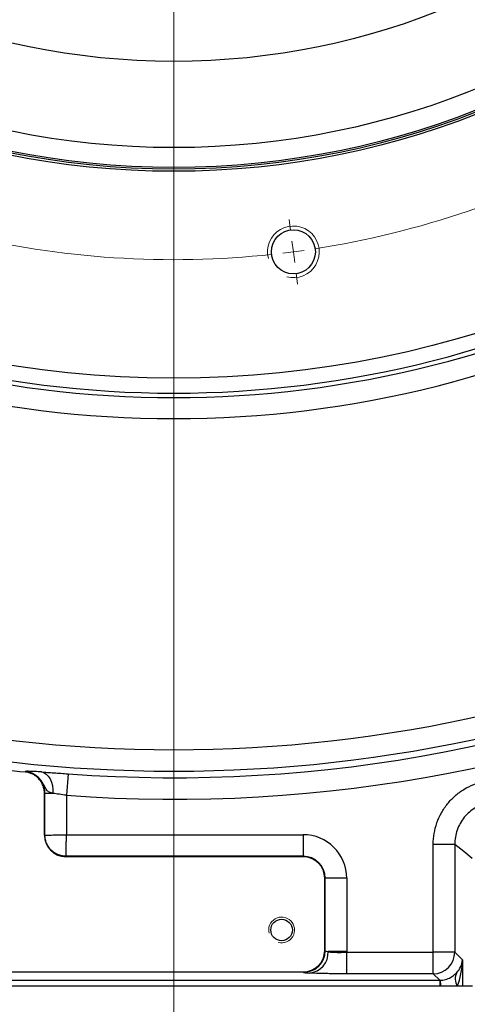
# Model space of a CAD drawing. Header units: millimetres. Extents: x -7 to 844, y 0 to 594.
# Tile 126 of 137: x 599 to 620, y 367 to 412. Entities that reach past the tile are written whole.
import ezdxf

# ---------------------------------------------------------------- set-up
doc = ezdxf.new("R2010")
doc.units = ezdxf.units.MM
doc.styles.add('SLDTEXTSTYLE3', font='HYSWLONGFANGSONG.TTF')
doc.dimstyles.new('SLDDIMSTYLE11', dxfattribs={"dimtxt": 9.875366, "dimasz": 4.884615, "dimexe": 0, "dimexo": 0.0625, "dimgap": 2.468842, "dimtad": 2, "dimlfac": 5, "dimrnd": 1e-09, "dimzin": 12, "dimdsep": 46, "dimtxsty": 'SLDTEXTSTYLE3', "dimsah": 1, "dimcen": 0.09, "dimadec": 0, "dimazin": 3, "dimtfac": 1, "dimtdec": 3, "dimtofl": 0, "dimtmove": 0, "dimatfit": 3, "dimfxl": 1, "dimfrac": 2, "dimtolj": 1, "dimtzin": 12, "dimarcsym": 0})
doc.dimstyles.new('SLDDIMSTYLE12', dxfattribs={"dimtxt": 9.875366, "dimasz": 4.884615, "dimexe": 0, "dimexo": 0.0625, "dimgap": 2.468842, "dimtad": 2, "dimlfac": 5, "dimrnd": 1e-09, "dimzin": 12, "dimdsep": 46, "dimtxsty": 'SLDTEXTSTYLE3', "dimsah": 1, "dimcen": 0.09, "dimadec": 0, "dimazin": 3, "dimtol": 1, "dimtp": 0.03, "dimtm": 0.03, "dimtfac": 1, "dimtofl": 0, "dimtmove": 0, "dimatfit": 3, "dimfxl": 1, "dimfrac": 2, "dimtolj": 1, "dimarcsym": 0})

# ---------------------------------------------------------------- blocks, each defined once
blk = doc.blocks.new('_D_41')
at = {"color": 7, "linetype": 'Continuous', "lineweight": 18}
for p, q in [((606.057, 400.792), (606.057, 333.435)), ((654.857, 396.742), (654.857, 333.435)), ((606.057, 334.435), (654.857, 334.435))]:
    blk.add_line(p, q, dxfattribs=at)
for points in [[(606.057, 334.435), (610.942, 333.684), (610.942, 335.187)], [(654.857, 334.435), (649.973, 335.187), (649.973, 333.684)]]:
    blk.add_solid(points, dxfattribs=at)
at = {"color": 7, "linetype": 'Continuous', "lineweight": 18, "insert": (623.975, 346.373), "char_height": 9.2604, "attachment_point": 1, "style": 'SLDTEXTSTYLE3'}
blk.add_mtext('244', dxfattribs=at)
blk = doc.blocks.new('_D_42')
at = {"color": 7, "linetype": 'Continuous', "lineweight": 18}
for p, q in [((606.057, 400.792), (606.057, 333.435)), ((557.257, 396.742), (557.257, 333.435)), ((557.257, 334.435), (606.057, 334.435))]:
    blk.add_line(p, q, dxfattribs=at)
for points in [[(557.257, 334.435), (562.142, 333.684), (562.142, 335.187)], [(606.057, 334.435), (601.173, 335.187), (601.173, 333.684)]]:
    blk.add_solid(points, dxfattribs=at)
at = {"color": 7, "linetype": 'Continuous', "lineweight": 18, "insert": (575.175, 346.373), "char_height": 9.2604, "attachment_point": 1, "style": 'SLDTEXTSTYLE3'}
blk.add_mtext('244', dxfattribs=at)
blk = doc.blocks.new('_D_44')
at = {"color": 7, "linetype": 'Continuous', "lineweight": 18}
for p, q in [((606.057, 400.792), (606.057, 348.435)), ((562.057, 392.792), (562.057, 348.435)), ((562.057, 349.435), (606.057, 349.435))]:
    blk.add_line(p, q, dxfattribs=at)
for points in [[(562.057, 349.435), (566.942, 348.684), (566.942, 350.187)], [(606.057, 349.435), (601.173, 350.187), (601.173, 348.684)]]:
    blk.add_solid(points, dxfattribs=at)
at = {"color": 7, "linetype": 'Continuous', "lineweight": 18, "attachment_point": 1, "style": 'SLDTEXTSTYLE3'}
for s, insert, char_height in [('220', (566.154, 361.373), 9.2604), ('±0.03', (583.44, 358.653), 6.6146)]:
    blk.add_mtext(s, dxfattribs=dict(at, insert=insert, char_height=char_height))
blk = doc.blocks.new('SW_CENTERMARKSYMBOL_10')
at = {"color": 0, "linetype": 'Continuous', "lineweight": 18}
for p, q in [((36.806, 20.25), (36.806, -21.75)), ((42.223, -19.895), (42.155, -19.379)), ((42.353, -20.886), (42.288, -20.391)), ((42.353, -20.886), (42.419, -21.382)), ((42.484, -21.878), (42.552, -22.393))]:
    blk.add_line(p, q, dxfattribs=at)
for start, end in [(278.8481, 298.6519), (256.3481, 276.1519), (276.8259, 277.5), (277.5, 278.1741)]:
    blk.add_arc((36.806, 21.25), 42.5, start, end, dxfattribs=at)

msp = doc.modelspace()

# ---------------------------------------------------------------- linework, layer by layer
at = {"color": 7, "linetype": 'Continuous', "lineweight": 25}
for p, q in [((599.160614, 377.523434), (599.162907, 377.545486)), ((601.152398, 377.436137), (601.078728, 376.439465)), ((600.057166, 374.59157), (600.057166, 376.528186)), ((600.079337, 376.528186), (600.057166, 376.528186)), ((600.079337, 374.59157), (600.079337, 376.528186)), ((600.453477, 376.528186), (600.079337, 376.528186)), ((601.078728, 376.439465), (601.078728, 374.613132)), ((601.078728, 374.613132), (612.057166, 374.613132)), ((612.057166, 374.613132), (612.057166, 373.613741)), ((600.057166, 374.59157), (600.079337, 374.59157)), ((618.091477, 369.157259), (618.091477, 374.163335)), ((619.090868, 374.163335), (618.091477, 374.163335)), ((619.090868, 374.163335), (619.090868, 369.157259)), ((601.057166, 373.59157), (601.057166, 373.613741)), ((612.057166, 373.613741), (601.057166, 373.613741)), ((612.057166, 373.59157), (601.057166, 373.59157)), ((612.057166, 373.59157), (612.057166, 373.613741)), ((613.057166, 372.59157), (613.079337, 372.59157)), ((613.057166, 369.246834), (613.057166, 372.59157)), ((613.079337, 369.224663), (613.079337, 372.59157)), ((614.078728, 372.59157), (613.079337, 372.59157)), ((614.078728, 372.59157), (614.078728, 369.19157)), ((613.057166, 369.246834), (613.079337, 369.224663)), ((614.078728, 369.19157), (613.2178, 369.19157)), ((614.078437, 368.157868), (614.078437, 369.157259)), ((614.078437, 369.157259), (618.091477, 369.157259)), ((619.090868, 369.157259), (618.091477, 369.157259)), ((618.091477, 368.157868), (618.091477, 369.157259)), ((619.090868, 369.157259), (619.44706, 368.801067)), ((619.44706, 368.801067), (619.44706, 367.59157)), ((597.056557, 368.247443), (612.057775, 368.247443)), ((612.079946, 368.225272), (612.057775, 368.247443)), ((593.722898, 367.857912), (618.391433, 367.857912)), ((618.091477, 368.157868), (614.078437, 368.157868)), ((618.391433, 367.857912), (618.091477, 368.157868)), ((618.391433, 367.857912), (618.391433, 367.59157)), ((618.391433, 367.59157), (593.722898, 367.59157)), ((618.447669, 367.59157), (618.391433, 367.59157)), ((619.204984, 367.59157), (618.447669, 367.59157)), ((619.44706, 367.59157), (619.204984, 367.59157)), ((619.909549, 367.59157), (619.44706, 367.59157))]:
    msp.add_line(p, q, dxfattribs=at)
at = {"color": 7, "linetype": 'Continuous', "lineweight": 25, "flags": 128}
for points in [[(599.920381, 377.523319), (600.033226, 377.490555), (600.139019, 377.424688), (600.234123, 377.327985), (600.315265, 377.203771), (600.379655, 377.05632), (600.425077, 376.890703), (600.44997, 376.712616), (600.453477, 376.528186)], [(619.897702, 373.515121), (619.509513, 373.826244), (619.090868, 374.163335)]]:
    msp.add_lwpolyline(points, dxfattribs=at)
at = {"color": 7, "linetype": 'Continuous', "lineweight": 25}
for centre, radius in [((606.057166, 443.79157), 48), ((606.057166, 443.79157), 38.4), ((606.057166, 443.79157), 38.3), ((606.057166, 443.79157), 38.22), ((606.057166, 443.79157), 37.3), ((606.057166, 443.79157), 33.3), ((611.604529, 401.655164), 1.02), ((611.057166, 370.19157), 0.5)]:
    msp.add_circle(centre, radius, dxfattribs=at)
at = {"color": 7, "linetype": 'Continuous', "lineweight": 18}
for centre, radius in [((611.604529, 401.655164), 1.2), ((611.057166, 370.19157), 0.6)]:
    msp.add_arc(centre, radius, 255, 195, dxfattribs=at)
at = {"color": 7, "linetype": 'Continuous', "lineweight": 25}
for centre, radius, start, end in [((606.057166, 443.79157), 48.897021, 241.333226, 298.666774), ((606.057166, 443.79157), 48.691719, 241.2702767, 298.7297233), ((606.057166, 443.79157), 49.875882, 241.333226, 298.666774), ((606.057166, 443.79157), 65.234311, 244.08502278, 295.91497722), ((606.057166, 443.79157), 66.233702, 244.08502278, 295.91497722), ((606.057166, 443.79157), 66.536458, 265.77257918, 295.98458598), ((606.057166, 443.79157), 67.535849, 265.77257918, 295.98458598), ((606.057166, 443.79157), 66.626033, 262.35204054, 264.05859327), ((612.057166, 372.59157), 2.021562, 0, 90), ((601.057166, 374.59157), 1, 180, 270), ((612.057166, 372.59157), 1.022171, 0, 90), ((612.057166, 372.59157), 1, 0, 90), ((612.078519, 369.22609), 1.000819, 270.0816919, 359.9183081), ((612.260774, 369.145483), 0.958136, 275.7563194, 2.7570173), ((612.057166, 369.19157), 2.021562, 359.0274932, 0), ((618.09005, 369.158686), 1.000819, 270.0816919, 359.9183081), ((619.732787, 367.922635), 0.623041, 151.7626198, 212.0979717), ((616.981464, 367.571958), 1.466336, 0.7663461, 11.2610965)]:
    msp.add_arc(centre, radius, start, end, dxfattribs=at)
for centre, major_axis, ratio, start_param, end_param in [((612.056556, 369.248053), (0.707969, -0.707969), 0.998782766, 5.498396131, 7.067974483), ((614.078728, 369.227101), (1, 0), 0.069841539, 3.176499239, 3.675298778), ((618.447669, 368.801067), (0.942236, 0.37572), 0.905231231, 5.191561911, 5.868259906), ((618.447669, 368.801067), (0.047649, 1.931261), 0.51720817, 4.048450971, 4.725148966), ((614.078728, 368.22771), (2, 0), 0.034920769, 3.176499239, 3.675298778)]:
    msp.add_ellipse(centre, major_axis=major_axis, ratio=ratio, start_param=start_param, end_param=end_param, dxfattribs=at)
for points, knots in [([(600.057166, 376.528186), (600.057166, 376.58988), (600.051512, 376.650618), (600.034904, 376.740336), (600.028004, 376.77001), (600.011433, 376.828885), (600.001699, 376.858236), (599.968689, 376.944248), (599.941731, 376.998845), (599.894061, 377.076732), (599.876958, 377.102022), (599.840265, 377.151223), (599.820638, 377.175149), (599.759223, 377.24337), (599.714555, 377.284665), (599.617847, 377.358971), (599.565286, 377.392163), (599.456538, 377.447569), (599.400052, 377.47013), (599.282834, 377.504908), (599.221816, 377.517065), (599.160614, 377.523434)], [0, 0, 0, 0, 0.000912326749, 0.000912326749, 0.001368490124, 0.001368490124, 0.001824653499, 0.001824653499, 0.002736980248, 0.002736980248, 0.003193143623, 0.003193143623, 0.003649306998, 0.003649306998, 0.004561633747, 0.004561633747, 0.005473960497, 0.005473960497, 0.006386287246, 0.006386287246, 0.007298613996, 0.007298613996, 0.007298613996, 0.007298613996]), ([(600.079337, 376.528186), (600.079337, 376.559271), (600.077892, 376.591005), (600.072173, 376.653096), (600.067899, 376.683901), (600.050922, 376.775607), (600.033887, 376.836247), (599.988898, 376.953468), (599.961343, 377.009274), (599.896374, 377.115423), (599.858491, 377.16624), (599.77479, 377.259215), (599.729132, 377.301425), (599.630279, 377.377378), (599.576547, 377.411309), (599.465395, 377.467939), (599.407659, 377.490999), (599.287841, 377.526549), (599.225636, 377.538958), (599.162907, 377.545486)], [0, 0, 0, 0, 0.0625, 0.0625, 0.125, 0.125, 0.25, 0.25, 0.375, 0.375, 0.5, 0.5, 0.625, 0.625, 0.75, 0.75, 0.875, 0.875, 1, 1, 1, 1]), ([(599.920381, 377.523319), (599.808738, 377.530474), (599.707272, 377.536547), (599.53003, 377.545973), (599.453192, 377.549394), (599.324654, 377.553299), (599.274539, 377.553732), (599.219065, 377.552136), (599.203905, 377.55123), (599.185727, 377.54938), (599.180315, 377.548692), (599.173215, 377.547551), (599.171093, 377.547145), (599.166804, 377.546336), (599.164464, 377.545953), (599.162909, 377.545486)], [0, 0, 0, 0, 0.25, 0.25, 0.5, 0.5, 0.75, 0.75, 0.875, 0.875, 0.9375, 0.9375, 0.96875, 0.96875, 1, 1, 1, 1]), ([(600.453477, 376.528186), (600.390598, 376.542792), (600.334456, 376.559696), (600.262355, 376.59483), (600.240225, 376.608275), (600.199269, 376.641029), (600.180554, 376.660501), (600.146349, 376.705055), (600.130674, 376.729697), (600.107688, 376.771732), (600.100077, 376.786474), (600.088474, 376.809288), (600.08458, 376.817038), (600.076697, 376.833139), (600.072694, 376.841108), (600.060526, 376.865071), (600.052224, 376.881072), (600.035193, 376.914708), (600.026314, 376.930967), (599.998694, 376.981451), (599.978905, 377.015567), (599.952186, 377.05622), (599.946741, 377.064181), (599.935673, 377.080257), (599.930041, 377.08827), (599.912838, 377.112167), (599.900956, 377.127906), (599.882507, 377.150978), (599.87623, 377.158806), (599.863501, 377.17391), (599.857038, 377.181325), (599.843898, 377.19606), (599.83722, 377.203378), (599.826997, 377.214416), (599.823548, 377.21813), (599.816652, 377.225264), (599.813174, 377.228823), (599.781602, 377.260774), (599.751412, 377.288645), (599.712086, 377.320665), (599.704137, 377.32694), (599.692095, 377.336143), (599.688062, 377.339176), (599.679958, 377.34517), (599.675816, 377.348334), (599.655171, 377.363468), (599.638393, 377.374808), (599.604219, 377.396469), (599.586803, 377.406792), (599.560186, 377.421687), (599.551227, 377.426556), (599.533098, 377.436136), (599.523892, 377.440898), (599.478085, 377.463101), (599.440339, 377.47899), (599.392123, 377.495883), (599.38243, 377.499114), (599.362956, 377.505274), (599.353225, 377.508156), (599.32352, 377.51673), (599.303699, 377.52173), (599.263857, 377.530527), (599.243842, 377.534319), (599.20351, 377.540768), (599.183192, 377.543432), (599.162909, 377.545486)], [0, 0, 0, 0, 0.125, 0.125, 0.1875, 0.1875, 0.25, 0.25, 0.3125, 0.3125, 0.34375, 0.34375, 0.359375, 0.359375, 0.375, 0.375, 0.40625, 0.40625, 0.4375, 0.4375, 0.5, 0.5, 0.515625, 0.515625, 0.53125, 0.53125, 0.5625, 0.5625, 0.578125, 0.578125, 0.59375, 0.59375, 0.609375, 0.609375, 0.6171875, 0.6171875, 0.625, 0.625, 0.6875, 0.6875, 0.703125, 0.703125, 0.7109375, 0.7109375, 0.71875, 0.71875, 0.75, 0.75, 0.78125, 0.78125, 0.796875, 0.796875, 0.8125, 0.8125, 0.875, 0.875, 0.890625, 0.890625, 0.90625, 0.90625, 0.9375, 0.9375, 0.96875, 0.96875, 1, 1, 1, 1]), ([(599.920381, 377.523319), (600.007531, 377.517734), (600.099391, 377.511589), (600.292181, 377.498351), (600.393111, 377.491257), (600.604494, 377.476182), (600.711846, 377.468422), (600.929708, 377.452545), (601.040224, 377.444429), (601.152398, 377.436137)], [0, 0, 0, 0, 0.25, 0.25, 0.5, 0.5, 0.75, 0.75, 1, 1, 1, 1]), ([(618.091477, 374.163335), (618.091477, 374.334655), (618.10604, 374.50343), (618.163023, 374.836115), (618.205442, 375.000024), (618.319335, 375.322767), (618.389451, 375.477563), (618.554103, 375.772501), (618.648763, 375.912995), (618.863779, 376.179454), (618.981361, 376.301917), (619.234875, 376.525131), (619.370961, 376.626073), (619.662581, 376.805724), (619.814115, 376.881943), (620.127507, 377.007963), (620.289471, 377.05783), (620.456933, 377.093985)], [0, 0, 0, 0, 0.125, 0.125, 0.25, 0.25, 0.375, 0.375, 0.5, 0.5, 0.625, 0.625, 0.75, 0.75, 0.875, 0.875, 1, 1, 1, 1]), ([(601.078728, 376.439465), (600.965336, 376.456228), (600.855051, 376.47237), (600.640674, 376.503033), (600.542499, 376.516701), (600.453477, 376.528186)], [0, 0, 0, 0, 0.5, 0.5, 1, 1, 1, 1]), ([(620.667838, 376.117101), (620.556176, 376.093051), (620.448172, 376.059857), (620.239182, 375.975931), (620.138125, 375.925157), (619.943635, 375.805438), (619.852878, 375.738159), (619.683813, 375.589359), (619.605403, 375.507711), (619.462031, 375.330037), (619.398923, 375.236352), (619.289176, 375.039674), (619.242454, 374.936445), (619.166591, 374.721222), (619.138355, 374.611923), (619.100465, 374.390091), (619.090812, 374.277558), (619.090868, 374.163335)], [0, 0, 0, 0, 0.125, 0.125, 0.25, 0.25, 0.375, 0.375, 0.5, 0.5, 0.625, 0.625, 0.75, 0.75, 0.875, 0.875, 1, 1, 1, 1]), ([(600.079337, 374.59157), (600.079895, 374.591582), (600.080838, 374.591603), (600.08349, 374.59166), (600.085198, 374.591697), (600.091463, 374.591832), (600.09716, 374.591955), (600.118753, 374.592421), (600.139153, 374.592861), (600.191212, 374.593984), (600.222869, 374.594667), (600.296282, 374.596251), (600.338035, 374.597152), (600.430104, 374.599138), (600.480418, 374.600224), (600.58776, 374.60254), (600.644786, 374.60377), (600.763457, 374.60633), (600.825099, 374.60766), (600.950738, 374.610371), (601.014732, 374.611752), (601.078728, 374.613132)], [0, 0, 0, 0, 0.03125, 0.03125, 0.0625, 0.0625, 0.125, 0.125, 0.25, 0.25, 0.375, 0.375, 0.5, 0.5, 0.625, 0.625, 0.75, 0.75, 0.875, 0.875, 1, 1, 1, 1]), ([(601.057166, 373.613741), (601.057182, 373.614468), (601.057214, 373.615927), (601.057321, 373.620759), (601.057473, 373.627577), (601.057672, 373.636605), (601.057918, 373.647818), (601.058211, 373.661254), (601.058552, 373.676924), (601.058939, 373.694842), (601.059374, 373.715012), (601.059856, 373.737433), (601.060384, 373.762096), (601.06096, 373.788986), (601.061583, 373.818082), (601.062254, 373.849351), (601.062971, 373.88276), (601.064105, 373.935408), (601.06579, 374.013348), (601.067648, 374.099741), (601.069206, 374.171583), (601.070384, 374.225665), (601.071728, 374.287588), (601.073239, 374.357569), (601.074917, 374.435673), (601.076761, 374.521755), (601.078056, 374.581914), (601.078728, 374.613132)], [0, 0, 0, 0, 0.029565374, 0.059355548, 0.089370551, 0.119610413, 0.150075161, 0.180764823, 0.211679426, 0.242818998, 0.274183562, 0.305773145, 0.337587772, 0.369627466, 0.401892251, 0.43438215, 0.467097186, 0.500037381, 0.580954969, 0.666635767, 0.70090281, 0.739622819, 0.782795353, 0.830419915, 0.882495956, 0.93902287, 1, 1, 1, 1]), ([(601.057166, 373.613741), (601.042216, 373.613957), (601.012404, 373.614388), (600.96791, 373.617614), (600.923861, 373.62268), (600.880343, 373.629727), (600.837439, 373.638657), (600.795226, 373.64943), (600.753781, 373.661988), (600.713173, 373.676275), (600.67347, 373.692232), (600.634735, 373.709796), (600.597028, 373.728903), (600.560402, 373.749488), (600.524909, 373.771485), (600.490597, 373.794826), (600.457507, 373.819441), (600.42568, 373.84526), (600.39515, 373.872215), (600.356099, 373.909685), (600.310039, 373.95973), (600.259561, 374.024702), (600.214183, 374.09457), (600.174451, 374.168972), (600.140907, 374.247485), (600.114003, 374.329619), (600.094398, 374.414822), (600.081794, 374.502481), (600.080159, 374.561758), (600.079337, 374.59157)], [0, 0, 0, 0, 0.0292233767, 0.0582760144, 0.0871581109, 0.1158698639, 0.1444114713, 0.1727831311, 0.2009850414, 0.2290174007, 0.2568804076, 0.2845742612, 0.3120991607, 0.3394553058, 0.3666428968, 0.3936621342, 0.4205132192, 0.4471963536, 0.4737117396, 0.5000595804, 0.5529100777, 0.6064314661, 0.6606253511, 0.7154933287, 0.7710369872, 0.8272579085, 0.8841576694, 0.941737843, 1, 1, 1, 1]), ([(613.2178, 369.19157), (613.239546, 369.181617), (613.263843, 369.175502), (613.316512, 369.166409), (613.345003, 369.16348), (613.406252, 369.159047), (613.439235, 369.157573), (613.508572, 369.155434), (613.544632, 369.15478), (613.619446, 369.153938), (613.6582, 369.153757), (613.738452, 369.153725), (613.780086, 369.153879), (613.905543, 369.154721), (613.991034, 369.155776), (614.078437, 369.157259)], [0, 0, 0, 0, 0.125, 0.125, 0.25, 0.25, 0.375, 0.375, 0.5, 0.5, 0.625, 0.625, 0.75, 0.75, 1, 1, 1, 1]), ([(618.419569, 367.858305), (618.503849, 367.860763), (618.586848, 367.873791), (618.707372, 367.90782), (618.747165, 367.921713), (618.823086, 367.953197), (618.858764, 367.970535), (618.925826, 368.007367), (618.957286, 368.026915), (619.015909, 368.067111), (619.04241, 368.087297), (619.114019, 368.146081), (619.152249, 368.183564), (619.183891, 368.217411)], [0, 0, 0, 0, 0.25, 0.25, 0.375, 0.375, 0.5, 0.5, 0.625, 0.625, 0.75, 0.75, 1, 1, 1, 1]), ([(614.078437, 368.157868), (613.903824, 368.157868), (613.73304, 368.158653), (613.482439, 368.160973), (613.399281, 368.161948), (613.238963, 368.164246), (613.161543, 368.165567), (613.012073, 368.168547), (612.940023, 368.170207), (612.801458, 368.173874), (612.735509, 368.17587), (612.551634, 368.182206), (612.445658, 368.186932), (612.356873, 368.192179)], [0, 0, 0, 0, 0.25, 0.25, 0.375, 0.375, 0.5, 0.5, 0.625, 0.625, 0.75, 0.75, 1, 1, 1, 1]), ([(618.391433, 367.857912), (618.395181, 367.857907), (618.398931, 367.857925), (618.402681, 367.857966), (618.408311, 367.858028), (618.413943, 367.858141), (618.419569, 367.858305)], [0, 0, 0, 0, 0.0000562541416, 0.0000562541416, 0.0000562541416, 0.0001407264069, 0.0001407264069, 0.0001407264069, 0.0001407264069])]:
    msp.add_open_spline(points, degree=3, knots=knots, dxfattribs=at)

# ---------------------------------------------------------------- block references
at = {"color": 7, "linetype": 'Continuous', "lineweight": 18}
msp.add_blockref('SW_CENTERMARKSYMBOL_10', (569.251086, 422.54157), dxfattribs=at)

# ---------------------------------------------------------------- dimensions: what is measured, and where the dimension line sits
for base, p1, p2, dimstyle, picture, middle in [((606.057166, 334.435293), (557.257166, 396.74157), (606.057166, 400.79157), 'SLDDIMSTYLE11', '_D_42', (581.657166, 334.435293)), ((606.057166, 349.435293), (562.057166, 392.79157), (606.057166, 400.79157), 'SLDDIMSTYLE12', '_D_44', (584.057166, 349.435293)), ((654.857166, 334.435293), (606.057166, 400.79157), (654.857166, 396.74157), 'SLDDIMSTYLE11', '_D_41', (630.457166, 334.435293))]:
    dim = msp.add_linear_dim(base=base, p1=p1, p2=p2, dimstyle=dimstyle, dxfattribs=at)
    dim.commit()
    dim.dimension.update_dxf_attribs({"geometry": picture, "text_midpoint": middle, "dimtype": 160})

doc.saveas('drawing.dxf')
